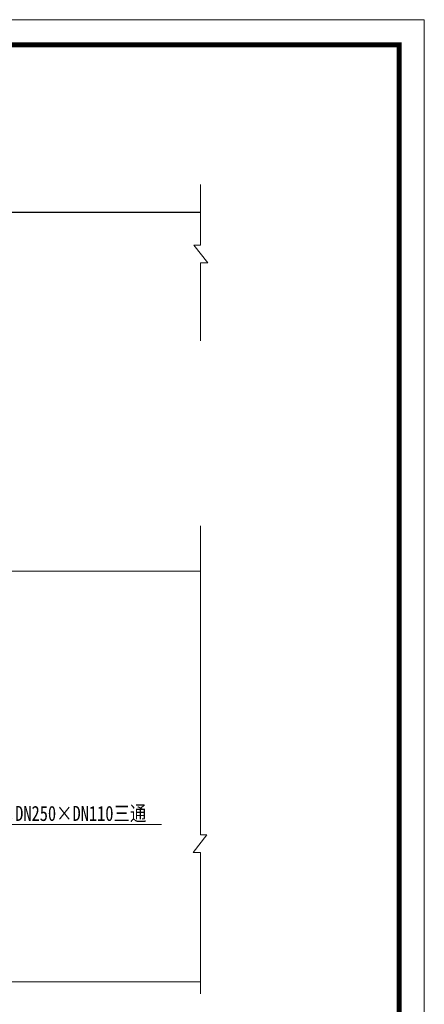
# Model space of a CAD drawing. Extents: x -27255 to 1448651, y 31034 to 8081248.
# Tile 80 of 256: x 585834 to 585915, y 3857037 to 3857233. Entities that reach past the tile are written whole.
import ezdxf

# ---------------------------------------------------------------- set-up
doc = ezdxf.new("R2010")
doc.units = 0
doc.layers.get('0').update_dxf_attribs({"linetype": 'CONTINUOUS'})
doc.layers.add('图框', color=7, linetype='CONTINUOUS', lineweight=20)
doc.styles.add('仿宋', font='FangSong_GB2312.ttf', dxfattribs={"width": 0.7})

# ---------------------------------------------------------------- blocks, each defined once
blk = doc.blocks.new('d4trtg')
at = {"lineweight": 0}
for p, q in [((653868.4, 3902577.3), (658071.2, 3902577.3)), ((658071.2, 3902577.3), (658071.2, 3899605.3))]:
    blk.add_line(p, q, dxfattribs=at)
at = {"lineweight": 0, "const_width": 10}
blk.add_lwpolyline([(654118.6, 3902527.3), (658021.2, 3902527.3), (658021.2, 3899655.4), (654118.6, 3899655.4)], close=True, dxfattribs=at)

msp = doc.modelspace()

# ---------------------------------------------------------------- linework, layer by layer
at = {"color": 3, "lineweight": 13}
for p, q in [((585870.49675, 3857200.53487), (585870.49675, 3857188.46324)), ((585871.96611, 3857184.95595), (585869.19417, 3857188.46324)), ((585870.49675, 3857188.46324), (585869.19417, 3857188.46324)), ((585870.49675, 3857184.95595), (585870.49675, 3857169.37702)), ((585870.49675, 3857184.95595), (585871.96611, 3857184.95595)), ((585870.49675, 3857132.58274), (585870.49675, 3857071.02336)), ((585678.0581, 3857123.50291), (585870.49675, 3857123.50291)), ((585869.02739, 3857067.51606), (585871.79933, 3857071.02336)), ((585870.49675, 3857071.02336), (585871.79933, 3857071.02336)), ((585870.49675, 3857067.51606), (585869.02739, 3857067.51606)), ((585870.49675, 3857067.51606), (585870.49675, 3857039.33604))]:
    msp.add_line(p, q, dxfattribs=at)
at = {"color": 7}
msp.add_line((585722.42619, 3857195.01396), (585870.49675, 3857195.01396), dxfattribs=at)
at = {"color": 7, "lineweight": 13}
for p, q in [((585862.73424, 3857073.10435), (585820.32437, 3857073.10435)), ((585678.0581, 3857041.77235), (585870.49675, 3857041.77235))]:
    msp.add_line(p, q, dxfattribs=at)

# ---------------------------------------------------------------- block references
at = {"layer": '图框', "xscale": 0.09999999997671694, "yscale": 0.1000000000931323, "zscale": 0.1}
msp.add_blockref('d4trtg', (520107.9976, 3466975.60841), dxfattribs=at)

# ---------------------------------------------------------------- texts
at = {"color": 7, "lineweight": 13, "style": '仿宋', "width": 0.8}
msp.add_text('DN250×DN250×DN110三通', height=3, dxfattribs=at).set_placement((585822.15716, 3857073.78905))

doc.saveas('drawing.dxf')
